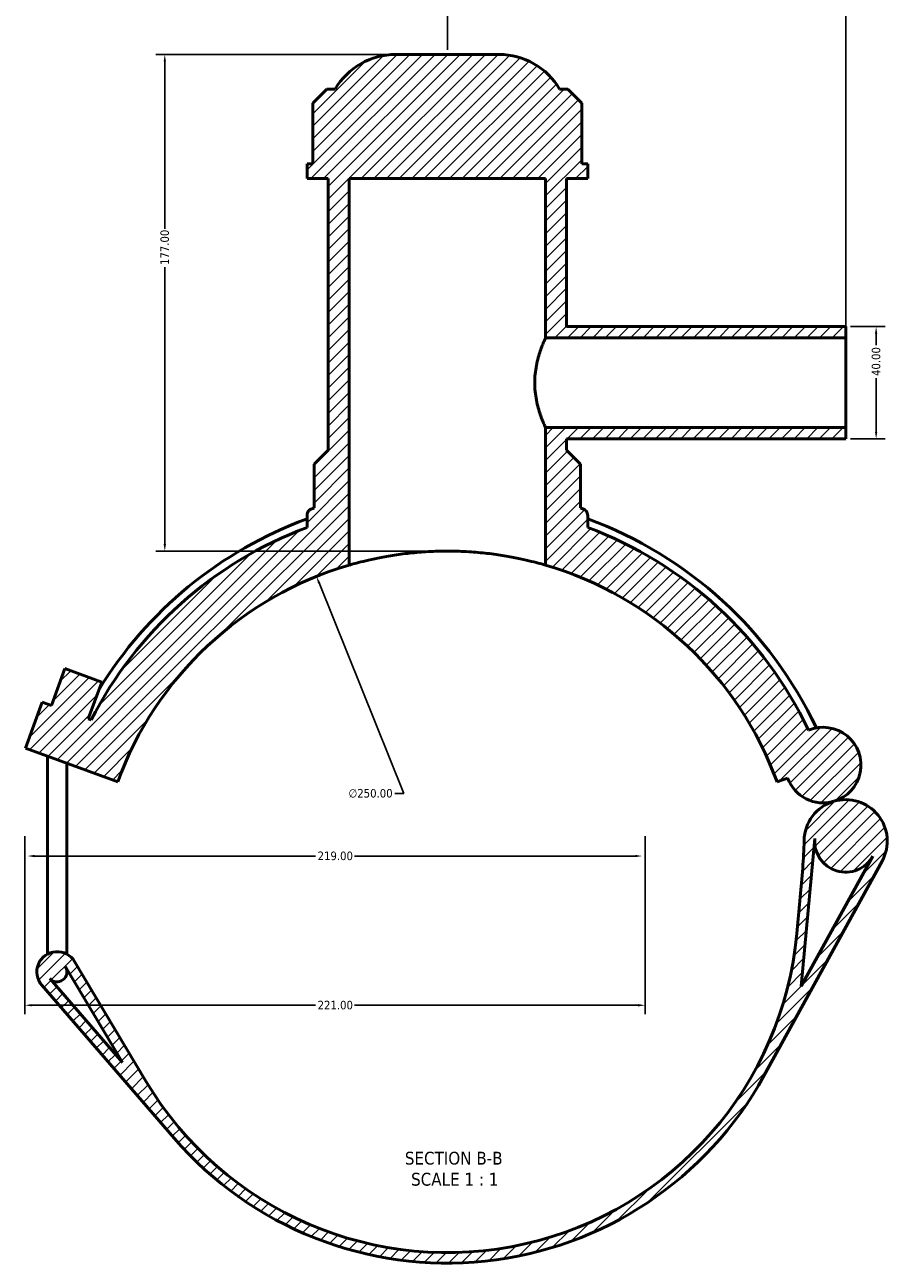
# Model space of a CAD drawing. Header units: millimetres. Extents: x 0 to 919, y -450 to 1036.
# Tile 1 of 5: x 261 to 568, y -450 to -9. Entities that reach past the tile are written whole.
import ezdxf

# ---------------------------------------------------------------- set-up
doc = ezdxf.new("R2010")
doc.units = ezdxf.units.MM
for name, color, linetype, lineweight in [('Dimension (ANSI)', 7, 'Continuous', 25), ('Hatch (ANSI)', 7, 'Continuous', 18), ('Symbol (ANSI)', 7, 'Continuous', 25), ('Visible (ANSI)', 7, 'Continuous', 50)]:
    doc.layers.add(name, color=color, linetype=linetype, lineweight=lineweight)
doc.styles.add('Label Text (ANSI)', font='tahoma.ttf')
doc.styles.add('Note Text (ANSI)', font='tahoma.ttf')
doc.dimstyles.new('Default - mm (ANSI)', dxfattribs={"dimtxt": 3.04800009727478, "dimasz": 2.5, "dimexe": 3.175, "dimexo": 1.6002, "dimgap": 0.7999999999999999, "dimtad": 0, "dimtoh": 1, "dimrnd": 1e-08, "dimzin": 4, "dimdsep": 46, "dimtxsty": 'Note Text (ANSI)', "dimcen": 0.09, "dimdle": 10, "dimclrd": 256, "dimclre": 256, "dimclrt": 256, "dimadec": 1, "dimazin": 1, "dimtfac": 1, "dimtofl": 0, "dimtmove": 0, "dimatfit": 3, "dimfxl": 1, "dimtolj": 1, "dimtzin": 4, "dimlwd": -1, "dimlwe": -1, "dimarcsym": 0})

# ---------------------------------------------------------------- blocks, each defined once
blk = doc.blocks.new('*D7')
at = {"layer": 'Defpoints', "color": 0, "transparency": 16777216}
for p in [(364.7185337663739, -205.6072178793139), (457.9679041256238, -437.5732850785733)]:
    blk.add_point(p, dxfattribs=at)
at = {"layer": 'Dimension (ANSI)', "transparency": 16777216}
for p, q in [((395.828638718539, -282.9963591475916), (365.6509998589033, -207.9268098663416)), ((392.6086370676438, -282.9963591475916), (395.828638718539, -282.9963591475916))]:
    blk.add_line(p, q, dxfattribs=at)
blk.add_arc((411.3432189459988, -321.5902514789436), 125.0037013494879, 106.9931658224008, 113.3551866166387, dxfattribs=at)
blk.add_solid([(366.0375985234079, -207.77139885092), (365.2644011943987, -208.0822208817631), (364.7185337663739, -205.6072178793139)], dxfattribs=at)
at = {"layer": 'Dimension (ANSI)', "color": 230, "true_color": 0xff0080, "transparency": 16777216, "insert": (376.1271160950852, -281.3548884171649), "char_height": 3.04800009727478, "attachment_point": 1, "style": 'Note Text (ANSI)'}
blk.add_mtext('\\A1;∅250.00', dxfattribs=at)
blk = doc.blocks.new('*D9')
at = {"layer": 'Defpoints', "color": 0, "transparency": 16777216}
for p in [(392.9299718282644, -19.5863959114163), (310.6780950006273, -196.5865501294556), (411.3432189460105, -196.5865501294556)]:
    blk.add_point(p, dxfattribs=at)
at = {"layer": 'Dimension (ANSI)', "transparency": 16777216}
for p, q in [((391.3297718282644, -19.58639591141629), (307.5030950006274, -19.58639591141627)), ((310.6780950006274, -22.08639591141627), (310.6780950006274, -81.74681062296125)), ((310.6780950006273, -194.0865501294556), (310.6780950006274, -95.42622530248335)), ((409.7430189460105, -196.5865501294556), (307.5030950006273, -196.5865501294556))]:
    blk.add_line(p, q, dxfattribs=at)
for points in [[(310.2614283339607, -22.08639591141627), (311.0947616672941, -22.08639591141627), (310.6780950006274, -19.58639591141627)], [(310.2614283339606, -194.0865501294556), (311.094761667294, -194.0865501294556), (310.6780950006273, -196.5865501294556)]]:
    blk.add_solid(points, dxfattribs=at)
at = {"layer": 'Dimension (ANSI)', "color": 230, "true_color": 0xff0080, "transparency": 16777216, "insert": (309.0916611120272, -94.62622530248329), "char_height": 3.04800009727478, "attachment_point": 1, "rotation": 90, "style": 'Note Text (ANSI)'}
blk.add_mtext('\\A1;177.00', dxfattribs=at)
blk = doc.blocks.new('*D10')
at = {"layer": 'Defpoints', "color": 0, "transparency": 16777216}
for p in [(553.3432189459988, -116.5863959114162), (553.3432189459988, -156.5863959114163), (564.1229124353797, -156.5863959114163)]:
    blk.add_point(p, dxfattribs=at)
at = {"layer": 'Dimension (ANSI)', "transparency": 16777216}
for p, q in [((554.9434189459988, -116.5863959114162), (567.2979124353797, -116.5863959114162)), ((564.1229124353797, -119.0863959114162), (564.1229124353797, -123.2005959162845)), ((564.1229124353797, -154.0863959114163), (564.1229124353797, -134.972195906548)), ((554.9434189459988, -156.5863959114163), (567.2979124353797, -156.5863959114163))]:
    blk.add_line(p, q, dxfattribs=at)
for points in [[(563.7062457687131, -119.0863959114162), (564.5395791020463, -119.0863959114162), (564.1229124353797, -116.5863959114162)], [(563.7062457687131, -154.0863959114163), (564.5395791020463, -154.0863959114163), (564.1229124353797, -156.5863959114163)]]:
    blk.add_solid(points, dxfattribs=at)
at = {"layer": 'Dimension (ANSI)', "color": 230, "true_color": 0xff0080, "transparency": 16777216, "insert": (562.5364785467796, -134.172195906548), "char_height": 3.04800009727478, "attachment_point": 1, "rotation": 90, "style": 'Note Text (ANSI)'}
blk.add_mtext('\\A1;40.00', dxfattribs=at)
blk = doc.blocks.new('*D11')
at = {"layer": 'Defpoints', "color": 0, "transparency": 16777216}
for p in [(553.3432189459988, -0.6770710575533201), (411.3432189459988, -19.5863959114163), (553.3432189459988, -120.5863959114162)]:
    blk.add_point(p, dxfattribs=at)
at = {"layer": 'Dimension (ANSI)', "transparency": 16777216}
for p, q in [((411.3432189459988, -17.9861959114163), (411.3432189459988, 2.497928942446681)), ((553.3432189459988, -118.9861959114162), (553.3432189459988, 2.497928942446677)), ((413.8432189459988, -0.6770710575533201), (459.5035116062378, -0.6770710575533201)), ((550.8432189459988, -0.6770710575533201), (473.1829262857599, -0.6770710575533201))]:
    blk.add_line(p, q, dxfattribs=at)
for points in [[(413.8432189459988, -0.2604043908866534), (413.8432189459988, -1.093737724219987), (411.3432189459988, -0.6770710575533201)], [(550.8432189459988, -0.2604043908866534), (550.8432189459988, -1.093737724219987), (553.3432189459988, -0.6770710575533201)]]:
    blk.add_solid(points, dxfattribs=at)
at = {"layer": 'Dimension (ANSI)', "color": 230, "true_color": 0xff0080, "transparency": 16777216, "insert": (460.3035116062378, 0.910386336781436), "char_height": 3.04800009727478, "attachment_point": 1, "style": 'Note Text (ANSI)'}
blk.add_mtext('\\A1;142.00', dxfattribs=at)
blk = doc.blocks.new('*D12')
at = {"layer": 'Defpoints', "color": 0, "transparency": 16777216}
for p in [(260.7812187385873, -296.5853959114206), (481.7812187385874, -296.5853959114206), (481.7812187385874, -358.4325080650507)]:
    blk.add_point(p, dxfattribs=at)
at = {"layer": 'Dimension (ANSI)', "transparency": 16777216}
for p, q in [((260.7812187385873, -298.1855959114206), (260.7812187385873, -361.6075080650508)), ((481.7812187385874, -298.1855959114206), (481.7812187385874, -361.6075080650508)), ((263.2812187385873, -358.4325080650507), (364.3217612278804, -358.4325080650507)), ((479.2812187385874, -358.4325080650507), (378.2406762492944, -358.4325080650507))]:
    blk.add_line(p, q, dxfattribs=at)
for points in [[(263.2812187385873, -358.0158413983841), (263.2812187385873, -358.8491747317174), (260.7812187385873, -358.4325080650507)], [(479.2812187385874, -358.0158413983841), (479.2812187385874, -358.8491747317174), (481.7812187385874, -358.4325080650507)]]:
    blk.add_solid(points, dxfattribs=at)
at = {"layer": 'Dimension (ANSI)', "color": 230, "true_color": 0xff0080, "transparency": 16777216, "insert": (365.1217612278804, -356.845050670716), "char_height": 3.04800009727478, "attachment_point": 1, "style": 'Note Text (ANSI)'}
blk.add_mtext('\\A1;221.00', dxfattribs=at)
blk = doc.blocks.new('*D13')
at = {"layer": 'Defpoints', "color": 0, "transparency": 16777216}
for p in [(261.7812187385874, -305.250266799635), (480.7812187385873, -305.250266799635), (480.7812187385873, -305.250266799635)]:
    blk.add_point(p, dxfattribs=at)
at = {"layer": 'Dimension (ANSI)', "transparency": 16777216}
for p, q in [((264.2812187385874, -305.250266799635), (364.3217612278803, -305.250266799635)), ((478.2812187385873, -305.250266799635), (378.2406762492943, -305.250266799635))]:
    blk.add_line(p, q, dxfattribs=at)
for points in [[(264.2812187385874, -304.8336001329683), (264.2812187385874, -305.6669334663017), (261.7812187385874, -305.250266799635)], [(478.2812187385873, -304.8336001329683), (478.2812187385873, -305.6669334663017), (480.7812187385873, -305.250266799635)]]:
    blk.add_solid(points, dxfattribs=at)
at = {"layer": 'Dimension (ANSI)', "color": 230, "true_color": 0xff0080, "transparency": 16777216, "insert": (365.1217612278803, -303.6628094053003), "char_height": 3.04800009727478, "attachment_point": 1, "style": 'Note Text (ANSI)'}
blk.add_mtext('\\A1;219.00', dxfattribs=at)

msp = doc.modelspace()

# ---------------------------------------------------------------- hatches: boundary and pattern name
at = {"layer": 'Hatch (ANSI)'}
h = msp.add_hatch(dxfattribs=at)
h.set_pattern_fill('ANSI31', color=256, scale=25.4, style=0)
h.set_pattern_definition([(45, (0, 0), (-2.245064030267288, 2.245064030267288), [])])
edge = h.paths.add_edge_path()
edge.add_line((284.4359665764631, -256.7728225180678), (283.4223729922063, -256.4039046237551))
edge.add_line((283.4223729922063, -256.4039046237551), (288.2106549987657, -243.2482079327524))
edge.add_line((288.2106549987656, -243.2482079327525), (275.0549583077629, -238.4599259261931))
edge.add_line((275.0549583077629, -238.4599259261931), (270.2666763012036, -251.6156226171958))
edge.add_line((270.2666763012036, -251.6156226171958), (266.9777521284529, -250.4185521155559))
edge.add_line((266.9777521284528, -250.4185521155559), (260.9923996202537, -266.8631729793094))
edge.add_line((260.9923996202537, -266.8631729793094), (293.8816413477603, -278.8338779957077))
edge.add_ellipse((411.3432189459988, -321.5863959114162), major_axis=(-117.4615775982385, 42.75251791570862), ratio=1, start_angle=306.26020470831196, end_angle=360, ccw=False)
edge.add_line((376.3432189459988, -201.5863959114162), (376.3432189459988, -63.83639591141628))
edge.add_line((376.343218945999, -63.83639591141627), (446.3432189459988, -63.83639591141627))
edge.add_line((446.3432189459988, -63.83639591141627), (446.3432189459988, -120.5863959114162))
edge.add_line((446.3432189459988, -120.5863959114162), (553.3432189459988, -120.5863959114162))
edge.add_line((553.3432189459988, -120.5863959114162), (553.3432189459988, -116.5863959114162))
edge.add_line((553.3432189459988, -116.5863959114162), (453.8432189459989, -116.5863959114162))
edge.add_line((453.8432189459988, -116.5863959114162), (453.8432189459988, -63.83639591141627))
edge.add_line((453.843218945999, -63.83639591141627), (461.3432189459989, -63.83639591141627))
edge.add_line((461.3432189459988, -63.83639591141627), (461.3432189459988, -58.52639591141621))
edge.add_line((461.3432189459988, -58.52639591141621), (459.283413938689, -58.52639591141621))
edge.add_line((459.283413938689, -58.52639591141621), (459.283413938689, -36.9763959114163))
edge.add_line((459.283413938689, -36.9763959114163), (454.283413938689, -31.9763959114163))
edge.add_line((454.283413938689, -31.9763959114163), (451.3432189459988, -31.9763959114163))
edge.add_ellipse((429.7564660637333, -44.58639591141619), major_axis=(21.58675288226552, 12.60999999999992), ratio=1, start_angle=0, end_angle=59.70846887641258)
edge.add_line((429.7564660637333, -19.58639591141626), (392.9299718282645, -19.5863959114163))
edge.add_ellipse((392.9299718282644, -44.58639591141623), major_axis=(0, 24.99999999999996), ratio=1, start_angle=0, end_angle=59.70846887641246)
edge.add_line((371.3432189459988, -31.97639591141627), (368.4030239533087, -31.9763959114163))
edge.add_line((368.4030239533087, -31.9763959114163), (363.4030239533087, -36.9763959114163))
edge.add_line((363.4030239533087, -36.9763959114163), (363.4030239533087, -58.52639591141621))
edge.add_line((363.4030239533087, -58.52639591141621), (361.3432189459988, -58.52639591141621))
edge.add_line((361.3432189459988, -58.52639591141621), (361.3432189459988, -63.83639591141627))
edge.add_line((361.3432189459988, -63.83639591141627), (368.8432189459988, -63.83639591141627))
edge.add_line((368.8432189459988, -63.83639591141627), (368.8432189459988, -160.5863959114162))
edge.add_line((368.8432189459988, -160.5863959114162), (363.8432189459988, -165.5863959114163))
edge.add_line((363.8432189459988, -165.5863959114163), (363.8432189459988, -181.2048087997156))
edge.add_ellipse((411.3432189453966, -321.5863959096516), major_axis=(-47.49999999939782, 140.381587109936), ratio=1, start_angle=0, end_angle=0.3329785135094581)
edge.add_spline(control_points=[(363.0281880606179, -181.4832275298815), (362.8468420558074, -181.5457652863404), (362.6732949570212, -181.6289679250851), (362.3486557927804, -181.8334154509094), (362.1986397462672, -181.9539826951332), (361.8352168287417, -182.3222063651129), (361.6539841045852, -182.5963512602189), (361.4068035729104, -183.1986794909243), (361.3432189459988, -183.521104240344), (361.3432189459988, -183.8466413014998)], knot_values=[-0.3104180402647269, -0.3104180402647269, -0.3104180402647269, -0.3104180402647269, -0.2528701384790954, -0.2528701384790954, -0.1953222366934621, -0.1953222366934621, -0.09766111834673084, -0.09766111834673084, 0, 0, 0, 0], degree=3, periodic=0)
edge.add_line((361.3432189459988, -183.8466413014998), (361.3432189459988, -188.1463344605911))
edge.add_ellipse((411.3432189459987, -321.586395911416), major_axis=(-49.9999999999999, 133.440061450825), ratio=1, start_angle=0, end_angle=42.40489108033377)
edge = h.paths.add_edge_path()
edge.add_line((303.9313066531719, -385.5213714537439), (278.5487196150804, -342.8781673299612))
edge.add_ellipse((272.3188287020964, -346.5863959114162), major_axis=(6.22989091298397, 3.708228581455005), ratio=1, start_angle=-5.088887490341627e-14, end_angle=190.098277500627)
edge.add_line((266.8356385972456, -351.3295094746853), (313.969325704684, -405.8175505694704))
edge.add_ellipse((411.3432189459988, -321.5863959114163), major_axis=(-97.37389324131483, -84.23115465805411), ratio=1, start_angle=0, end_angle=110.3373189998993)
edge.add_line((524.1655882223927, -383.6160298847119), (566.2381818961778, -307.0924492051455))
edge.add_ellipse((553.2623455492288, -299.9583464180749), major_axis=(12.97583634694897, -7.13410278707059), ratio=1, start_angle=8.591628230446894e-15, end_angle=135.2682052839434)
edge.add_ellipse((553.2623455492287, -299.9583464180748), major_axis=(-4.197248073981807, 14.20038239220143), ratio=1, start_angle=0, end_angle=72.83797818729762)
edge.add_ellipse((413.4649614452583, -298.2606344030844), major_axis=(124.9907835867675, -1.517899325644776), ratio=1, start_angle=355.49837295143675, end_angle=360, ccw=False)
edge.add_line((537.9510256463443, -309.584053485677), (535.8292831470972, -332.90981499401))
edge.add_ellipse((411.3432189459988, -321.5863959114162), major_axis=(124.4860642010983, -11.32341908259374), ratio=1, start_angle=215.9598470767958, end_angle=360, ccw=False)
edge = h.paths.add_edge_path(flags=0)
edge.add_line((537.4562634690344, -351.6587565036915), (542.2501167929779, -298.9566593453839))
edge.add_ellipse((553.2623455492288, -299.9583464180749), major_axis=(-11.01222875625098, 1.001687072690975), ratio=1, start_angle=0, end_angle=156.3954435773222)
edge.add_line((562.9520934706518, -305.2857608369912), (537.4562634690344, -351.6587565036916))
edge = h.paths.add_edge_path(flags=0)
edge.add_line((275.3263622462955, -344.796216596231), (295.5880490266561, -378.8362159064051))
edge.add_line((295.5880490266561, -378.8362159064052), (269.6717714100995, -348.8761748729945))
edge.add_ellipse((272.3188287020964, -346.5863959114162), major_axis=(-2.647057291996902, -2.289778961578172), ratio=1, start_angle=3.589483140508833e-13, end_angle=169.9017224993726)
edge = h.paths.add_edge_path()
edge.add_ellipse((545.2494174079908, -272.8485254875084), major_axis=(3.815680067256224, -12.90943853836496), ratio=1, start_angle=0, end_angle=186.2410347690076)
edge.add_ellipse((411.3432189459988, -321.5863959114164), major_axis=(128.7097303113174, 61.15599171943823), ratio=1, start_angle=0, end_angle=44.04445110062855)
edge.add_line((461.3432189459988, -188.146334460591), (461.3432189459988, -183.8466413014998))
edge.add_ellipse((458.8432189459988, -183.8466413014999), major_axis=(2.500000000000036, 3.552713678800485e-14), ratio=1, start_angle=3.796665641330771e-27, end_angle=70.97308056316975)
edge.add_ellipse((411.3432189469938, -321.5863959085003), major_axis=(48.31503088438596, 140.1031683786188), ratio=1, start_angle=0, end_angle=0.3329785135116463)
edge.add_line((458.8432189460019, -181.2048087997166), (458.8432189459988, -165.5863959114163))
edge.add_line((458.8432189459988, -165.5863959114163), (453.8432189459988, -160.5863959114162))
edge.add_line((453.8432189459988, -160.5863959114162), (453.8432189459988, -156.5863959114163))
edge.add_line((453.8432189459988, -156.5863959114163), (553.3432189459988, -156.5863959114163))
edge.add_line((553.3432189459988, -156.5863959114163), (553.3432189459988, -152.5863959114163))
edge.add_line((553.3432189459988, -152.5863959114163), (446.3432189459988, -152.5863959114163))
edge.add_line((446.3432189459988, -152.5863959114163), (446.3432189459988, -201.5863959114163))
edge.add_ellipse((411.3432189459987, -321.5863959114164), major_axis=(35.00000000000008, 120.0000000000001), ratio=1, start_angle=306.260204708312, end_angle=360, ccw=False)
edge.add_line((528.8047965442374, -278.8338779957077), (532.5997090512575, -277.4526428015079))
edge.add_ellipse((545.2494174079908, -272.8485254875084), major_axis=(-12.64970835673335, -4.604117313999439), ratio=1, start_angle=0, end_angle=86.4662509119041)

# ---------------------------------------------------------------- linework, layer by layer
at = {"layer": 'Visible (ANSI)'}
for p, q in [((429.7564660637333, -19.58639591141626), (392.9299718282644, -19.58639591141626)), ((368.4030239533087, -31.97639591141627), (363.4030239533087, -36.97639591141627)), ((371.3432189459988, -31.97639591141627), (368.4030239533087, -31.97639591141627)), ((454.283413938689, -31.97639591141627), (451.3432189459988, -31.97639591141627)), ((459.283413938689, -36.97639591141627), (454.283413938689, -31.97639591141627)), ((363.4030239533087, -36.97639591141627), (363.4030239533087, -58.52639591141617)), ((459.283413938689, -58.52639591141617), (459.283413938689, -36.97639591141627)), ((363.4030239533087, -58.52639591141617), (361.3432189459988, -58.52639591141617)), ((361.3432189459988, -58.52639591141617), (361.3432189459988, -63.83639591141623)), ((461.3432189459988, -58.52639591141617), (459.283413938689, -58.52639591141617)), ((461.3432189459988, -63.83639591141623), (461.3432189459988, -58.52639591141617)), ((361.3432189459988, -63.83639591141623), (368.8432189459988, -63.83639591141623)), ((368.8432189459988, -63.83639591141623), (368.8432189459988, -160.5863959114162)), ((376.343218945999, -201.5863959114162), (376.343218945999, -63.83639591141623)), ((376.343218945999, -63.83639591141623), (446.3432189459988, -63.83639591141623)), ((446.3432189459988, -63.83639591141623), (446.3432189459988, -120.5863959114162)), ((453.843218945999, -116.5863959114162), (453.843218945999, -63.83639591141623)), ((453.843218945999, -63.83639591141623), (461.3432189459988, -63.83639591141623)), ((553.3432189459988, -116.5863959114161), (453.843218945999, -116.5863959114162)), ((553.3432189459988, -120.5863959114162), (553.3432189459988, -116.5863959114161)), ((446.3432189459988, -120.5863959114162), (553.3432189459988, -120.5863959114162)), ((553.3432189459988, -152.5863959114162), (553.3432189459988, -120.5863959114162)), ((553.3432189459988, -152.5863959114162), (446.3432189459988, -152.5863959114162)), ((446.3432189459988, -152.5863959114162), (446.3432189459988, -201.5863959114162)), ((553.3432189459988, -156.5863959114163), (553.3432189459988, -152.5863959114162)), ((453.8432189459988, -160.5863959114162), (453.843218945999, -156.5863959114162)), ((453.843218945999, -156.5863959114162), (553.3432189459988, -156.5863959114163)), ((368.8432189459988, -160.5863959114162), (363.8432189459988, -165.5863959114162)), ((458.8432189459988, -165.5863959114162), (453.8432189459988, -160.5863959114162)), ((363.8432189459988, -165.5863959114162), (363.8432189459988, -181.2048087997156)), ((458.8432189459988, -181.2048087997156), (458.8432189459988, -165.5863959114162)), ((361.3432189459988, -183.8466413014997), (361.3432189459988, -188.146334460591)), ((461.3432189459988, -188.146334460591), (461.3432189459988, -183.8466413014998)), ((275.0549583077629, -238.459925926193), (270.2666763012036, -251.6156226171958)), ((288.2106549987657, -243.2482079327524), (275.0549583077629, -238.459925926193)), ((283.4223729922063, -256.4039046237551), (288.2106549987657, -243.2482079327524)), ((266.9777521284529, -250.4185521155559), (260.9923996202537, -266.8631729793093)), ((270.2666763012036, -251.6156226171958), (266.9777521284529, -250.4185521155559)), ((284.4359665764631, -256.7728225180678), (283.4223729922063, -256.4039046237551)), ((260.9923996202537, -266.8631729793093), (293.8816413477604, -278.8338779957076)), ((268.8188287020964, -340.2371833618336), (268.8188287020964, -269.7117602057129)), ((275.8188287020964, -340.2371833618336), (275.8188287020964, -272.2595518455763)), ((528.8047965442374, -278.8338779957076), (532.5997090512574, -277.4526428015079)), ((537.4562634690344, -351.6587565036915), (542.2501167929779, -298.9566593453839)), ((524.1655882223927, -383.6160298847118), (566.2381818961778, -307.0924492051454)), ((562.9520934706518, -305.2857608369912), (537.4562634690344, -351.6587565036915)), ((537.9510256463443, -309.5840534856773), (535.8292831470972, -332.9098149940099)), ((303.9313066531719, -385.5213714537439), (278.5487196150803, -342.8781673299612)), ((275.3263622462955, -344.796216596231), (295.5880490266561, -378.8362159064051)), ((275.8188287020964, -346.5863959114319), (275.8188287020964, -345.6235691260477)), ((266.8356385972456, -351.3295094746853), (313.969325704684, -405.8175505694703)), ((295.5880490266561, -378.8362159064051), (269.6717714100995, -348.8761748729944))]:
    msp.add_line(p, q, dxfattribs=at)
for centre, radius, start, end in [((392.9299718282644, -44.58639591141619), 24.99999999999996, 90, 149.7084688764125), ((429.7564660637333, -44.58639591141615), 24.99999999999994, 30.29153112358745, 90.00000000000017), ((411.3432189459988, -321.5863959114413), 145.35, 110.1205960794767, 148.635123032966), ((411.3432189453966, -321.5863959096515), 148.1999999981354, 108.6939409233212, 109.0269194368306), ((411.3432189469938, -321.5863959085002), 148.1999999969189, 70.9730805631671, 71.30605907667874), ((458.8432189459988, -183.8466413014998), 2.500000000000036, 0, 70.9730805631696), ((411.3432189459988, -321.5863959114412), 145.35, 25.23957014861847, 69.87940392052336), ((411.3432189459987, -321.586395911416), 142.4999999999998, 110.5409775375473, 152.9458686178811), ((411.3432189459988, -321.5863959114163), 142.5000000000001, 25.41457136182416, 69.45902246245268), ((411.3432189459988, -321.5863959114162), 125, 106.2602047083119, 160), ((411.3432189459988, -321.5863959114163), 125.0000000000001, 19.99999999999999, 73.73979529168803), ((545.2494174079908, -272.8485254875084), 13.46153846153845, 286.4662509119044, 112.7072856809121), ((545.2494174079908, -272.8485254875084), 13.46153846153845, 200.0000000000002, 286.466250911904), ((553.2623455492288, -299.9583464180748), 14.80769230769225, 106.4662509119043, 179.3042290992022), ((553.2623455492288, -299.9583464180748), 14.80769230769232, 331.1980456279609, 106.4662509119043), ((413.4649614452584, -298.2606344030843), 124.9999999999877, 354.8026020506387, 359.3042290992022), ((553.2623455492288, -299.9583464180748), 11.05769230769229, 174.8026020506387, 331.1980456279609), ((411.3432189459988, -321.5863959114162), 125, 210.7624491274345, 354.8026020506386), ((272.3188287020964, -346.5863959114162), 7.250000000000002, 30.76244912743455, 220.8607266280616), ((272.3188287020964, -346.5863959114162), 3.499999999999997, 220.8607266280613, 30.76244912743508), ((411.3432189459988, -321.5863959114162), 128.75, 220.8607266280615, 331.1980456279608)]:
    msp.add_arc(centre, radius, start, end, dxfattribs=at)
for points, knots in [([(446.3432189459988, -120.5863959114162), (446.3432189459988, -120.5863959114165), (446.2975069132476, -120.685573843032), (446.1118597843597, -121.0979395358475), (445.9720386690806, -121.4109940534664), (445.6200699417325, -122.2322962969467), (445.4078646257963, -122.7411983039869), (444.9495283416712, -123.9106930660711), (444.7037679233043, -124.5713771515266), (443.9842187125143, -126.6778643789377), (443.458341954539, -128.4563592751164), (442.8856731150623, -131.4041718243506), (442.7307801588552, -132.4330987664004), (442.5237853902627, -134.5130889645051), (442.4719837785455, -135.5642125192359), (442.4719837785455, -136.586395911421)], [7.353025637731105, 7.353025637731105, 7.353025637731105, 7.353025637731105, 7.659122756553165, 7.659122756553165, 7.965219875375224, 7.965219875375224, 8.271316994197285, 8.271316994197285, 8.577414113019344, 8.577414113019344, 9.19072414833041, 9.19072414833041, 9.497379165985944, 9.497379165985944, 9.804034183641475, 9.804034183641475, 9.804034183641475, 9.804034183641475]), ([(442.4719837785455, -136.586395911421), (442.4719837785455, -137.6085793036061), (442.5237853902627, -138.6597028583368), (442.7307801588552, -140.7396930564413), (442.8856731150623, -141.768619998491), (443.458341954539, -144.7164325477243), (443.9842187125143, -146.4949274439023), (444.7037679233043, -148.6014146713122), (444.9495283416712, -149.2620987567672), (445.4078646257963, -150.4315935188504), (445.6200699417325, -150.9404955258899), (445.9720386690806, -151.7617977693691), (446.1118597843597, -152.0748522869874), (446.2975069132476, -152.4872179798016), (446.3432189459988, -152.5863959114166), (446.3432189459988, -152.5863959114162)], [0, 0, 0, 0, 0.3066550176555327, 0.3066550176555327, 0.6133100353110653, 0.6133100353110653, 1.226620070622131, 1.226620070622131, 1.53271718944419, 1.53271718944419, 1.83881430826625, 1.83881430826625, 2.144911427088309, 2.144911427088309, 2.451008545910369, 2.451008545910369, 2.451008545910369, 2.451008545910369]), ([(363.0281880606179, -181.4832275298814), (362.8468420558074, -181.5457652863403), (362.6732949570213, -181.6289679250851), (362.3486557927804, -181.8334154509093), (362.1986397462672, -181.9539826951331), (361.8352168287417, -182.3222063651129), (361.6539841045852, -182.5963512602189), (361.4068035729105, -183.1986794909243), (361.3432189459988, -183.521104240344), (361.3432189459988, -183.8466413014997)], [-0.3104180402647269, -0.3104180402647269, -0.3104180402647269, -0.3104180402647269, -0.2528701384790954, -0.2528701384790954, -0.1953222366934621, -0.1953222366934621, -0.09766111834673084, -0.09766111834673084, 0, 0, 0, 0]), ([(446.3432189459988, -201.5863959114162), (446.3432189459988, -201.5863959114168), (446.130453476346, -201.5236485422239), (445.2387921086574, -201.2688780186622), (444.5601319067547, -201.0770824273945), (442.7706611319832, -200.5980751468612), (441.6584296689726, -200.3109762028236), (439.0928152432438, -199.6983352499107), (437.6392327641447, -199.3734203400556), (434.5450255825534, -198.7484262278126), (432.7968235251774, -198.426078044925), (428.9862899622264, -197.8227377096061), (426.9239920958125, -197.5423148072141), (422.6156814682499, -197.0768535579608), (420.3660194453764, -196.8918202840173), (415.834760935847, -196.6465136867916), (413.5531107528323, -196.5863959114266), (409.1333271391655, -196.5863959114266), (406.8516769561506, -196.6465136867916), (402.3204184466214, -196.8918202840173), (400.0707564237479, -197.0768535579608), (395.7624457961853, -197.5423148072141), (393.7001479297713, -197.8227377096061), (389.8896143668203, -198.426078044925), (388.1414123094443, -198.7484262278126), (385.047205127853, -199.3734203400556), (383.593622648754, -199.6983352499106), (381.028008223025, -200.3109762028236), (379.9157767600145, -200.5980751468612), (378.126305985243, -201.0770824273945), (377.4476457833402, -201.2688780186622), (376.5559844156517, -201.5236485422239), (376.343218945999, -201.5863959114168), (376.343218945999, -201.5863959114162)], [10.60866617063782, 10.60866617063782, 10.60866617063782, 10.60866617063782, 11.27178189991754, 11.27178189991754, 11.93489762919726, 11.93489762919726, 12.59801335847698, 12.59801335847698, 13.2611290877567, 13.2611290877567, 13.9240966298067, 13.9240966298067, 14.58706417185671, 14.58706417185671, 15.25003171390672, 15.25003171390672, 15.91299925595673, 15.91299925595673, 16.57596679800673, 16.57596679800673, 17.23893434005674, 17.23893434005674, 17.90190188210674, 17.90190188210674, 18.56486942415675, 18.56486942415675, 19.22798515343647, 19.22798515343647, 19.8911008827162, 19.8911008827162, 20.55421661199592, 20.55421661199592, 21.21733234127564, 21.21733234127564, 21.21733234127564, 21.21733234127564])]:
    msp.add_open_spline(points, degree=3, knots=knots, dxfattribs=at)

# ---------------------------------------------------------------- texts
at = {"layer": 'Symbol (ANSI)', "char_height": 4.571999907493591, "attachment_point": 7, "style": 'Label Text (ANSI)'}
for s, insert in [('SECTION B-B', (396.2031343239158, -415.306057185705)), ('SCALE 1 : 1', (398.4261491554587, -422.8189145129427))]:
    msp.add_mtext(s, dxfattribs=dict(at, insert=insert))

# ---------------------------------------------------------------- dimensions: what is measured, and where the dimension line sits
at = {"layer": 'Dimension (ANSI)'}
for base, p1, p2, angle, override, picture, middle in [((553.3432189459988, -0.6770710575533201), (411.3432189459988, -19.5863959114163), (553.3432189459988, -120.5863959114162), 180, {"dimtoh": 0, "dimdec": 2, "dimtp": 0, "dimtm": -0, "dimtdec": 2, "dimatfit": 1}, '*D11', (466.3432189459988, -0.6770710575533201)), ((310.6780950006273, -196.5865501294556), (392.9299718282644, -19.5863959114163), (411.3432189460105, -196.5865501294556), 90, {"dimtoh": 0, "dimdec": 2, "dimtp": 0, "dimtm": -0, "dimtdec": 2, "dimatfit": 1}, '*D9', (310.6780950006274, -88.58651796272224)), ((564.1229124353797, -156.5863959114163), (553.3432189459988, -116.5863959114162), (553.3432189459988, -156.5863959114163), 90, {"dimtoh": 0, "dimdec": 2, "dimtp": 0, "dimtm": -0, "dimtdec": 2, "dimatfit": 1}, '*D10', (564.1229124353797, -129.0863959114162)), ((481.7812187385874, -358.4325080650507), (260.7812187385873, -296.5853959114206), (481.7812187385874, -296.5853959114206), 180, {"dimtoh": 0, "dimdec": 2, "dimtp": 0, "dimtm": -0, "dimtdec": 2, "dimatfit": 1}, '*D12', (371.2812187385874, -358.4325080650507)), ((480.7812187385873, -305.250266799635), (261.7812187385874, -305.250266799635), (480.7812187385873, -305.250266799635), 180, {"dimtoh": 0, "dimdec": 2, "dimse1": 1, "dimse2": 1, "dimtp": 0, "dimtm": -0, "dimtdec": 2, "dimatfit": 1}, '*D13', (371.2812187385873, -305.250266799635))]:
    dim = msp.add_linear_dim(base=base, p1=p1, p2=p2, angle=angle, dimstyle='Default - mm (ANSI)', override=override, dxfattribs=at)
    dim.commit()
    dim.dimension.update_dxf_attribs({"geometry": picture, "text_midpoint": middle, "dimtype": 160})
dim = msp.add_diameter_dim_2p(p1=(457.9679041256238, -437.5732850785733), p2=(364.7185337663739, -205.6072178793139), dimstyle='Default - mm (ANSI)', override={"dimtih": 1, "dimdec": 2, "dimlfac": 0.9999703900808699, "dimtp": 0, "dimtm": -0, "dimtdec": 2}, dxfattribs=at)
dim.commit()
dim.dimension.update_dxf_attribs({"geometry": '*D7', "text_midpoint": (383.9678765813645, -282.9963591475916), "dimtype": 163})

doc.saveas('drawing.dxf')
